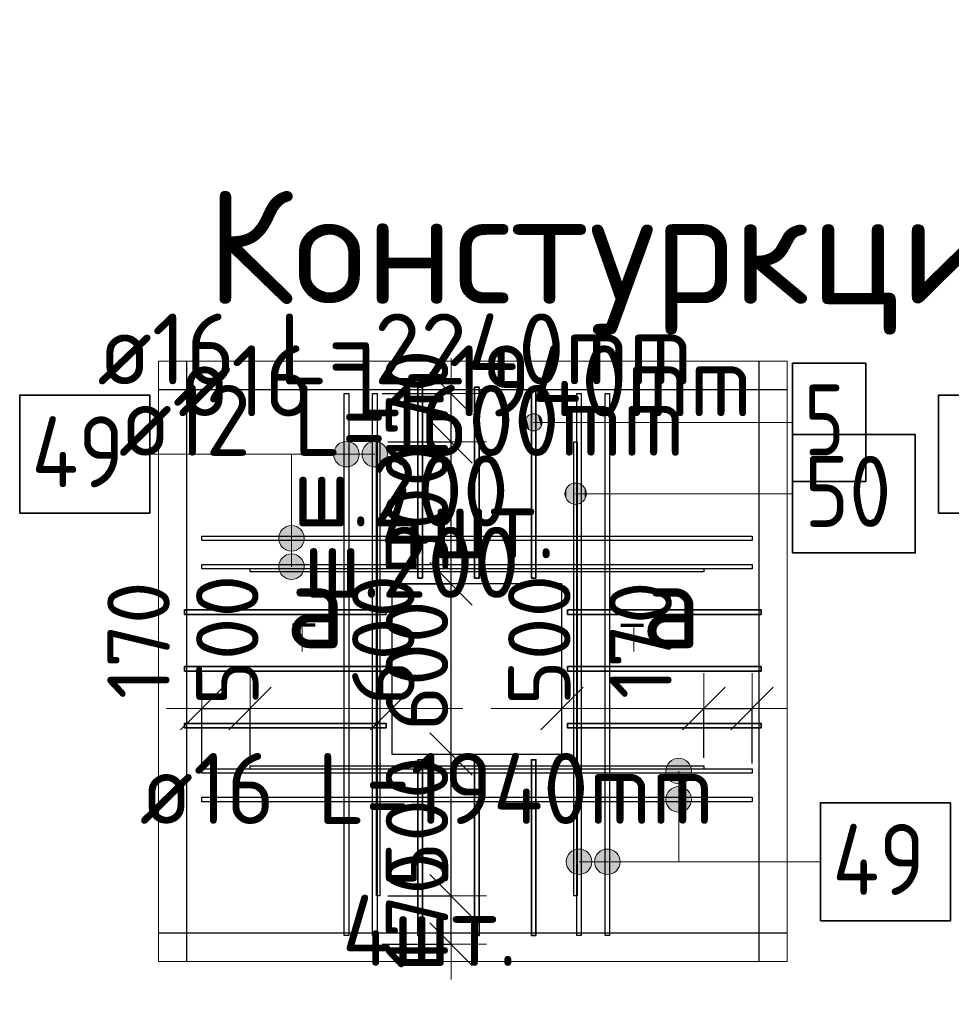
# Model space of a CAD drawing. Header units: millimetres. Extents: x 13527 to 139154, y -122592 to 61893.
# Tile 78 of 129: x 126940 to 130224, y 9208 to 12678. Entities that reach past the tile are written whole.
import ezdxf

# ---------------------------------------------------------------- set-up
doc = ezdxf.new("R2010")
doc.units = ezdxf.units.MM
doc.header["$PDMODE"] = 65
for name, color, linetype, lineweight in [('Standard', 7, 'Continuous', 25), ('Арм.стержн. Арматура края', 96, 'Continuous', 35), ('Арматурный каркас 03', 220, 'Continuous', 35), ('Размерная линия_ общее', 7, 'Continuous', 13), ('Фундамент_ общее', 7, 'Continuous', 35)]:
    doc.layers.add(name, color=color, linetype=linetype, lineweight=lineweight)
doc.styles.add('ISOCPEUR', font='ISOCPEUR')
doc.dimstyles.new('DIMSTYLE_22', dxfattribs={"dimtxt": 220, "dimasz": 250, "dimexe": 0, "dimexo": 0, "dimgap": 110, "dimtad": 2, "dimdec": 0, "dimrnd": 5, "dimzin": 12, "dimdsep": 46, "dimtxsty": 'ISOCPEUR', "dimblk1": 'ALL_ML_STRICH', "dimblk2": 'ALL_ML_STRICH', "dimsah": 1, "dimcen": 0, "dimsd1": 1, "dimsd2": 1, "dimclrd": 7, "dimclre": 256, "dimclrt": 7, "dimadec": 0, "dimazin": 0, "dimtfac": 1, "dimtdec": 0, "dimtix": 1, "dimtmove": 2, "dimatfit": 3, "dimfxl": 0, "dimtvp": 1.2, "dimtzin": 0, "dimlwd": 0, "dimlwe": -3, "dimarcsym": 0})
doc.dimstyles.new('DIMSTYLE_23', dxfattribs={"dimtxt": 220, "dimasz": 250, "dimexe": 0, "dimexo": 0, "dimgap": 110, "dimtad": 2, "dimdec": 0, "dimrnd": 5, "dimzin": 12, "dimdsep": 46, "dimtxsty": 'ISOCPEUR', "dimblk1": 'ALL_ML_STRICH', "dimblk2": 'ALL_ML_STRICH', "dimsah": 1, "dimcen": 0, "dimsd1": 1, "dimsd2": 1, "dimclrd": 7, "dimclre": 256, "dimclrt": 7, "dimadec": 0, "dimazin": 0, "dimtfac": 1, "dimtdec": 0, "dimtix": 1, "dimtmove": 2, "dimatfit": 3, "dimfxl": 0, "dimtvp": 1.2, "dimtzin": 0, "dimlwd": 0, "dimlwe": -3, "dimarcsym": 0})
doc.dimstyles.new('DIMSTYLE_3', dxfattribs={"dimtxt": 220, "dimasz": 250, "dimexe": 0, "dimexo": 0, "dimgap": 110, "dimtad": 2, "dimdec": 0, "dimrnd": 5, "dimzin": 12, "dimdsep": 46, "dimtxsty": 'ISOCPEUR', "dimblk1": 'ALL_ML_STRICH', "dimblk2": 'ALL_ML_STRICH', "dimsah": 1, "dimcen": 0, "dimclrd": 7, "dimclre": 256, "dimclrt": 7, "dimadec": 0, "dimazin": 0, "dimtfac": 1, "dimtdec": 0, "dimtix": 1, "dimtmove": 2, "dimatfit": 3, "dimfxl": 0, "dimtvp": 1.2, "dimtzin": 0, "dimlwd": 0, "dimlwe": -3, "dimarcsym": 0})

# ---------------------------------------------------------------- blocks, each defined once
blk = doc.blocks.new('ALL_ML_STRICH')
at = {"color": 0, "linetype": 'ByBlock', "lineweight": -2}
for p, q in [((0, -0.5), (0, 0.5)), ((-0.3, -0.3), (0.3, 0.3)), ((-1, 0), (0.5, 0))]:
    blk.add_line(p, q, dxfattribs=at)
blk = doc.blocks.new('*D679')
at = {"layer": 'DEFPOINTS', "color": 7, "linetype": 'Continuous', "lineweight": 13, "transparency": 33554687}
for p in [(128217.4, 9589.9), (128197.4, 9419.9), (128460.5, 9419.9)]:
    blk.add_point(p, dxfattribs=at)
at = {"layer": 'Размерная линия_ общее', "color": 253, "linetype": 'Continuous', "lineweight": -2, "true_color": 0xa0a0a0, "transparency": 33554687}
for p, q in [((128237.4, 9589.9), (128460.5, 9589.9)), ((128217.4, 9419.9), (128460.5, 9419.9))]:
    blk.add_line(p, q, dxfattribs=at)
at = {"layer": 'Размерная линия_ общее', "color": 7, "linetype": 'Continuous', "lineweight": -2, "transparency": 33554687}
blk.add_line((128460.5, 9419.9), (128460.5, 9589.9), dxfattribs=at)
at = {"layer": 'Размерная линия_ общее', "color": 7, "linetype": 'Continuous', "lineweight": 13, "transparency": 33554687, "xscale": 250, "yscale": 250, "zscale": 250}
for p, rotation in [((128460.5, 9589.9), 90), ((128460.5, 9419.9), 270)]:
    blk.add_blockref('ALL_ML_STRICH', p, dxfattribs=dict(at, rotation=rotation))
at = {"layer": 'Размерная линия_ общее', "color": 7, "linetype": 'Continuous', "lineweight": 13, "transparency": 33554687, "insert": (128340.5, 9537.9), "char_height": 220, "width": 660, "attachment_point": 5, "rotation": 90, "style": 'ISOCPEUR'}
blk.add_mtext('\\A1;{170}', dxfattribs=at)
blk = doc.blocks.new('*D680')
at = {"layer": 'DEFPOINTS', "color": 7, "linetype": 'Continuous', "lineweight": 13, "transparency": 33554687}
for p in [(128374.2, 10089.9), (128217.4, 9589.9), (128460.5, 9589.9)]:
    blk.add_point(p, dxfattribs=at)
at = {"layer": 'Размерная линия_ общее', "color": 253, "linetype": 'Continuous', "lineweight": -2, "true_color": 0xa0a0a0, "transparency": 33554687}
for p, q in [((128394.2, 10089.9), (128460.5, 10089.9)), ((128237.4, 9589.9), (128460.5, 9589.9))]:
    blk.add_line(p, q, dxfattribs=at)
at = {"layer": 'Размерная линия_ общее', "color": 7, "linetype": 'Continuous', "lineweight": -2, "transparency": 33554687}
blk.add_line((128460.5, 9589.9), (128460.5, 10089.9), dxfattribs=at)
at = {"layer": 'Размерная линия_ общее', "color": 7, "linetype": 'Continuous', "lineweight": 13, "transparency": 33554687, "xscale": 250, "yscale": 250, "zscale": 250}
for p, rotation in [((128460.5, 10089.9), 90), ((128460.5, 9589.9), 270)]:
    blk.add_blockref('ALL_ML_STRICH', p, dxfattribs=dict(at, rotation=rotation))
at = {"layer": 'Размерная линия_ общее', "color": 7, "linetype": 'Continuous', "lineweight": 13, "transparency": 33554687, "insert": (128340.5, 9850.9), "char_height": 220, "width": 660, "attachment_point": 5, "rotation": 90, "style": 'ISOCPEUR'}
blk.add_mtext('\\A1;{500}', dxfattribs=at)
blk = doc.blocks.new('*D681')
at = {"layer": 'DEFPOINTS', "color": 7, "linetype": 'Continuous', "lineweight": 13, "transparency": 33554687}
for p in [(128259.4, 10689.9), (128374.2, 10089.9), (128460.5, 10089.9)]:
    blk.add_point(p, dxfattribs=at)
at = {"layer": 'Размерная линия_ общее', "color": 253, "linetype": 'Continuous', "lineweight": -2, "true_color": 0xa0a0a0, "transparency": 33554687}
for p, q in [((128279.4, 10689.9), (128460.5, 10689.9)), ((128394.2, 10089.9), (128460.5, 10089.9))]:
    blk.add_line(p, q, dxfattribs=at)
at = {"layer": 'Размерная линия_ общее', "color": 7, "linetype": 'Continuous', "lineweight": -2, "transparency": 33554687}
blk.add_line((128460.5, 10089.9), (128460.5, 10689.9), dxfattribs=at)
at = {"layer": 'Размерная линия_ общее', "color": 7, "linetype": 'Continuous', "lineweight": 13, "transparency": 33554687, "xscale": 250, "yscale": 250, "zscale": 250}
for p, rotation in [((128460.5, 10689.9), 90), ((128460.5, 10089.9), 270)]:
    blk.add_blockref('ALL_ML_STRICH', p, dxfattribs=dict(at, rotation=rotation))
at = {"layer": 'Размерная линия_ общее', "color": 7, "linetype": 'Continuous', "lineweight": 13, "transparency": 33554687, "insert": (128340.5, 10400.9), "char_height": 220, "width": 660, "attachment_point": 5, "rotation": 90, "style": 'ISOCPEUR'}
blk.add_mtext('\\A1;{600}', dxfattribs=at)
blk = doc.blocks.new('*D682')
at = {"layer": 'DEFPOINTS', "color": 7, "linetype": 'Continuous', "lineweight": 13, "transparency": 33554687}
for p in [(128217.4, 11189.9), (128259.4, 10689.9), (128460.5, 10689.9)]:
    blk.add_point(p, dxfattribs=at)
at = {"layer": 'Размерная линия_ общее', "color": 253, "linetype": 'Continuous', "lineweight": -2, "true_color": 0xa0a0a0, "transparency": 33554687}
for p, q in [((128237.4, 11189.9), (128460.5, 11189.9)), ((128279.4, 10689.9), (128460.5, 10689.9))]:
    blk.add_line(p, q, dxfattribs=at)
at = {"layer": 'Размерная линия_ общее', "color": 7, "linetype": 'Continuous', "lineweight": -2, "transparency": 33554687}
blk.add_line((128460.5, 10689.9), (128460.5, 11189.9), dxfattribs=at)
at = {"layer": 'Размерная линия_ общее', "color": 7, "linetype": 'Continuous', "lineweight": 13, "transparency": 33554687, "xscale": 250, "yscale": 250, "zscale": 250}
for p, rotation in [((128460.5, 11189.9), 90), ((128460.5, 10689.9), 270)]:
    blk.add_blockref('ALL_ML_STRICH', p, dxfattribs=dict(at, rotation=rotation))
at = {"layer": 'Размерная линия_ общее', "color": 7, "linetype": 'Continuous', "lineweight": 13, "transparency": 33554687, "insert": (128340.5, 10950.9), "char_height": 220, "width": 660, "attachment_point": 5, "rotation": 90, "style": 'ISOCPEUR'}
blk.add_mtext('\\A1;{500}', dxfattribs=at)
blk = doc.blocks.new('*D683')
at = {"layer": 'DEFPOINTS', "color": 7, "linetype": 'Continuous', "lineweight": 13, "transparency": 33554687}
for p in [(128197.4, 11359.9), (128217.4, 11189.9), (128460.5, 11189.9)]:
    blk.add_point(p, dxfattribs=at)
at = {"layer": 'Размерная линия_ общее', "color": 253, "linetype": 'Continuous', "lineweight": -2, "true_color": 0xa0a0a0, "transparency": 33554687}
for p, q in [((128217.4, 11359.9), (128460.5, 11359.9)), ((128237.4, 11189.9), (128460.5, 11189.9))]:
    blk.add_line(p, q, dxfattribs=at)
at = {"layer": 'Размерная линия_ общее', "color": 7, "linetype": 'Continuous', "lineweight": -2, "transparency": 33554687}
blk.add_line((128460.5, 11189.9), (128460.5, 11359.9), dxfattribs=at)
at = {"layer": 'Размерная линия_ общее', "color": 7, "linetype": 'Continuous', "lineweight": 13, "transparency": 33554687, "xscale": 250, "yscale": 250, "zscale": 250}
for p, rotation in [((128460.5, 11359.9), 90), ((128460.5, 11189.9), 270)]:
    blk.add_blockref('ALL_ML_STRICH', p, dxfattribs=dict(at, rotation=rotation))
at = {"layer": 'Размерная линия_ общее', "color": 7, "linetype": 'Continuous', "lineweight": 13, "transparency": 33554687, "insert": (128340.5, 11307.9), "char_height": 220, "width": 660, "attachment_point": 5, "rotation": 90, "style": 'ISOCPEUR'}
blk.add_mtext('\\A1;{170}', dxfattribs=at)
blk = doc.blocks.new('*D684')
at = {"layer": 'DEFPOINTS', "color": 7, "linetype": 'Continuous', "lineweight": 13, "transparency": 33554687}
for p in [(127581.8, 10249.9), (127581.8, 10036.8), (127751.8, 10056.8)]:
    blk.add_point(p, dxfattribs=at)
at = {"layer": 'Размерная линия_ общее', "color": 253, "linetype": 'Continuous', "lineweight": -2, "true_color": 0xa0a0a0, "transparency": 33554687}
for p, q in [((127581.8, 10056.8), (127581.8, 10249.9)), ((127751.8, 10076.8), (127751.8, 10249.9))]:
    blk.add_line(p, q, dxfattribs=at)
at = {"layer": 'Размерная линия_ общее', "color": 7, "linetype": 'Continuous', "lineweight": -2, "transparency": 33554687}
blk.add_line((127581.8, 10249.9), (127751.8, 10249.9), dxfattribs=at)
at = {"layer": 'Размерная линия_ общее', "color": 7, "linetype": 'Continuous', "lineweight": 13, "transparency": 33554687, "xscale": 250, "yscale": 250, "zscale": 250, "rotation": 180}
blk.add_blockref('ALL_ML_STRICH', (127581.8, 10249.9), dxfattribs=at)
at = {"layer": 'Размерная линия_ общее', "color": 7, "linetype": 'Continuous', "lineweight": 13, "transparency": 33554687, "xscale": 250, "yscale": 250, "zscale": 250}
blk.add_blockref('ALL_ML_STRICH', (127751.8, 10249.9), dxfattribs=at)
at = {"layer": 'Размерная линия_ общее', "color": 7, "linetype": 'Continuous', "lineweight": 13, "transparency": 33554687, "insert": (127358.8, 10490.9), "char_height": 220, "width": 660, "attachment_point": 5, "rotation": 90, "style": 'ISOCPEUR'}
blk.add_mtext('\\A1;{170}', dxfattribs=at)
blk = doc.blocks.new('*D685')
at = {"layer": 'DEFPOINTS', "color": 7, "linetype": 'Continuous', "lineweight": 13, "transparency": 33554687}
for p in [(127751.8, 10249.9), (128251.8, 10213.5), (127751.8, 10056.8)]:
    blk.add_point(p, dxfattribs=at)
at = {"layer": 'Размерная линия_ общее', "color": 253, "linetype": 'Continuous', "lineweight": -2, "true_color": 0xa0a0a0, "transparency": 33554687}
for p, q in [((127751.8, 10076.8), (127751.8, 10249.9)), ((128251.8, 10233.5), (128251.8, 10249.9))]:
    blk.add_line(p, q, dxfattribs=at)
at = {"layer": 'Размерная линия_ общее', "color": 7, "linetype": 'Continuous', "lineweight": -2, "transparency": 33554687}
for p, q in [((127751.8, 10249.9), (127751.8, 10249.9)), ((128251.8, 10249.9), (128251.8, 10249.9))]:
    blk.add_line(p, q, dxfattribs=at)
at = {"layer": 'Размерная линия_ общее', "color": 7, "linetype": 'Continuous', "lineweight": 13, "transparency": 33554687, "xscale": 250, "yscale": 250, "zscale": 250, "rotation": 180}
blk.add_blockref('ALL_ML_STRICH', (127751.8, 10249.9), dxfattribs=at)
at = {"layer": 'Размерная линия_ общее', "color": 7, "linetype": 'Continuous', "lineweight": 13, "transparency": 33554687, "xscale": 250, "yscale": 250, "zscale": 250}
blk.add_blockref('ALL_ML_STRICH', (128251.8, 10249.9), dxfattribs=at)
at = {"layer": 'Размерная линия_ общее', "color": 7, "linetype": 'Continuous', "lineweight": 13, "transparency": 33554687, "insert": (127671.8, 10490.9), "char_height": 220, "width": 660, "attachment_point": 5, "rotation": 90, "style": 'ISOCPEUR'}
blk.add_mtext('\\A1;{500}', dxfattribs=at)
blk = doc.blocks.new('*D686')
at = {"layer": 'DEFPOINTS', "color": 7, "linetype": 'Continuous', "lineweight": 13, "transparency": 33554687}
for p in [(128251.8, 10249.9), (128251.8, 10213.5), (128851.8, 10098.8)]:
    blk.add_point(p, dxfattribs=at)
at = {"layer": 'Размерная линия_ общее', "color": 253, "linetype": 'Continuous', "lineweight": -2, "true_color": 0xa0a0a0, "transparency": 33554687}
for p, q in [((128251.8, 10233.5), (128251.8, 10249.9)), ((128851.8, 10118.8), (128851.8, 10249.9))]:
    blk.add_line(p, q, dxfattribs=at)
at = {"layer": 'Размерная линия_ общее', "color": 7, "linetype": 'Continuous', "lineweight": -2, "transparency": 33554687}
for p, q in [((128251.8, 10249.9), (128251.8, 10249.9)), ((128851.8, 10249.9), (128851.8, 10249.9))]:
    blk.add_line(p, q, dxfattribs=at)
at = {"layer": 'Размерная линия_ общее', "color": 7, "linetype": 'Continuous', "lineweight": 13, "transparency": 33554687, "xscale": 250, "yscale": 250, "zscale": 250, "rotation": 180}
blk.add_blockref('ALL_ML_STRICH', (128251.8, 10249.9), dxfattribs=at)
at = {"layer": 'Размерная линия_ общее', "color": 7, "linetype": 'Continuous', "lineweight": 13, "transparency": 33554687, "xscale": 250, "yscale": 250, "zscale": 250}
blk.add_blockref('ALL_ML_STRICH', (128851.8, 10249.9), dxfattribs=at)
at = {"layer": 'Размерная линия_ общее', "color": 7, "linetype": 'Continuous', "lineweight": 13, "transparency": 33554687, "insert": (128221.8, 10490.9), "char_height": 220, "width": 660, "attachment_point": 5, "rotation": 90, "style": 'ISOCPEUR'}
blk.add_mtext('\\A1;{600}', dxfattribs=at)
blk = doc.blocks.new('*D687')
at = {"layer": 'DEFPOINTS', "color": 7, "linetype": 'Continuous', "lineweight": 13, "transparency": 33554687}
for p in [(128851.8, 10249.9), (128851.8, 10098.8), (129351.8, 10056.8)]:
    blk.add_point(p, dxfattribs=at)
at = {"layer": 'Размерная линия_ общее', "color": 253, "linetype": 'Continuous', "lineweight": -2, "true_color": 0xa0a0a0, "transparency": 33554687}
for p, q in [((128851.8, 10118.8), (128851.8, 10249.9)), ((129351.8, 10076.8), (129351.8, 10249.9))]:
    blk.add_line(p, q, dxfattribs=at)
at = {"layer": 'Размерная линия_ общее', "color": 7, "linetype": 'Continuous', "lineweight": -2, "transparency": 33554687}
for p, q in [((128851.8, 10249.9), (128851.8, 10249.9)), ((129351.8, 10249.9), (129351.8, 10249.9))]:
    blk.add_line(p, q, dxfattribs=at)
at = {"layer": 'Размерная линия_ общее', "color": 7, "linetype": 'Continuous', "lineweight": 13, "transparency": 33554687, "xscale": 250, "yscale": 250, "zscale": 250, "rotation": 180}
blk.add_blockref('ALL_ML_STRICH', (128851.8, 10249.9), dxfattribs=at)
at = {"layer": 'Размерная линия_ общее', "color": 7, "linetype": 'Continuous', "lineweight": 13, "transparency": 33554687, "xscale": 250, "yscale": 250, "zscale": 250}
blk.add_blockref('ALL_ML_STRICH', (129351.8, 10249.9), dxfattribs=at)
at = {"layer": 'Размерная линия_ общее', "color": 7, "linetype": 'Continuous', "lineweight": 13, "transparency": 33554687, "insert": (128771.8, 10490.9), "char_height": 220, "width": 660, "attachment_point": 5, "rotation": 90, "style": 'ISOCPEUR'}
blk.add_mtext('\\A1;{500}', dxfattribs=at)
blk = doc.blocks.new('*D688')
at = {"layer": 'DEFPOINTS', "color": 7, "linetype": 'Continuous', "lineweight": 13, "transparency": 33554687}
for p in [(129351.8, 10249.9), (129351.8, 10056.8), (129521.8, 10036.8)]:
    blk.add_point(p, dxfattribs=at)
at = {"layer": 'Размерная линия_ общее', "color": 253, "linetype": 'Continuous', "lineweight": -2, "true_color": 0xa0a0a0, "transparency": 33554687}
for p, q in [((129351.8, 10076.8), (129351.8, 10249.9)), ((129521.8, 10056.8), (129521.8, 10249.9))]:
    blk.add_line(p, q, dxfattribs=at)
at = {"layer": 'Размерная линия_ общее', "color": 7, "linetype": 'Continuous', "lineweight": -2, "transparency": 33554687}
blk.add_line((129351.8, 10249.9), (129521.8, 10249.9), dxfattribs=at)
at = {"layer": 'Размерная линия_ общее', "color": 7, "linetype": 'Continuous', "lineweight": 13, "transparency": 33554687, "xscale": 250, "yscale": 250, "zscale": 250, "rotation": 180}
blk.add_blockref('ALL_ML_STRICH', (129351.8, 10249.9), dxfattribs=at)
at = {"layer": 'Размерная линия_ общее', "color": 7, "linetype": 'Continuous', "lineweight": 13, "transparency": 33554687, "xscale": 250, "yscale": 250, "zscale": 250}
blk.add_blockref('ALL_ML_STRICH', (129521.8, 10249.9), dxfattribs=at)
at = {"layer": 'Размерная линия_ общее', "color": 7, "linetype": 'Continuous', "lineweight": 13, "transparency": 33554687, "insert": (129128.8, 10490.9), "char_height": 220, "width": 660, "attachment_point": 5, "rotation": 90, "style": 'ISOCPEUR'}
blk.add_mtext('\\A1;{170}', dxfattribs=at)

msp = doc.modelspace()

# ---------------------------------------------------------------- hatches: boundary and pattern name
at = {"layer": 'Арм.стержн. Арматура края', "linetype": 'Continuous', "lineweight": 13, "transparency": 33554687}
for points in [[(128736.8, 11232.9), (128736.8, 11284.5), (128726, 11273.7)], [(128751.8, 11228.7), (128751.8, 11288.7), (128736.8, 11284.5)], [(128751.8, 11228.7), (128736.8, 11284.5), (128736.8, 11232.9)], [(128766.8, 11232.9), (128766.8, 11284.5), (128751.8, 11288.7)], [(128766.8, 11232.9), (128751.8, 11288.7), (128751.8, 11228.7)], [(128777.6, 11243.7), (128777.6, 11273.7), (128766.8, 11284.5)], [(128777.6, 11243.7), (128766.8, 11284.5), (128766.8, 11232.9)], [(128726, 11243.7), (128726, 11273.7), (128721.8, 11258.7)], [(128736.8, 11232.9), (128726, 11273.7), (128726, 11243.7)], [(128777.6, 11273.7), (128777.6, 11243.7), (128781.8, 11258.7)]]:
    msp.add_hatch(color=7, dxfattribs=at).paths.add_polyline_path(points)
at = {"layer": 'Арматурный каркас 03', "linetype": 'Continuous', "lineweight": 13, "transparency": 33554687}
for points in [[(128053.1, 11168.9), (128069.3, 11107.7), (128069.3, 11185.1)], [(128069.3, 11185.1), (128091.8, 11101.4), (128091.8, 11191.4)], [(128069.3, 11185.1), (128069.3, 11107.7), (128091.8, 11101.4)], [(128091.8, 11191.4), (128091.8, 11101.4), (128114.3, 11107.7)], [(128091.8, 11191.4), (128114.3, 11107.7), (128114.3, 11185.1)], [(128114.3, 11185.1), (128114.3, 11107.7), (128130.5, 11123.9)], [(128114.3, 11185.1), (128130.5, 11123.9), (128130.5, 11168.9)], [(128153.1, 11168.9), (128169.3, 11107.7), (128169.3, 11185.1)], [(128169.3, 11185.1), (128191.8, 11101.4), (128191.8, 11191.4)], [(128169.3, 11185.1), (128169.3, 11107.7), (128191.8, 11101.4)], [(128191.8, 11191.4), (128191.8, 11101.4), (128214.3, 11107.7)], [(128191.8, 11191.4), (128214.3, 11107.7), (128214.3, 11185.1)], [(128214.3, 11185.1), (128214.3, 11107.7), (128230.5, 11123.9)], [(128214.3, 11185.1), (128230.5, 11123.9), (128230.5, 11168.9)], [(128053.1, 11123.9), (128053.1, 11168.9), (128046.8, 11146.4)], [(128053.1, 11168.9), (128053.1, 11123.9), (128069.3, 11107.7)], [(128130.5, 11168.9), (128130.5, 11123.9), (128136.8, 11146.4)], [(128153.1, 11123.9), (128153.1, 11168.9), (128146.8, 11146.4)], [(128153.1, 11168.9), (128153.1, 11123.9), (128169.3, 11107.7)], [(128230.5, 11168.9), (128230.5, 11123.9), (128236.8, 11146.4)], [(128881, 10974.8), (128881, 11039.3), (128867.5, 11025.8)], [(128899.8, 10969.6), (128899.8, 11044.6), (128881, 11039.3)], [(128899.8, 10969.6), (128881, 11039.3), (128881, 10974.8)], [(128918.5, 10974.8), (128918.5, 11039.3), (128899.8, 11044.6)], [(128918.5, 10974.8), (128899.8, 11044.6), (128899.8, 10969.6)], [(128932, 10988.3), (128932, 11025.8), (128918.5, 11039.3)], [(128932, 10988.3), (128918.5, 11039.3), (128918.5, 10974.8)], [(128867.5, 10988.3), (128867.5, 11025.8), (128862.3, 11007.1)], [(128881, 10974.8), (128867.5, 11025.8), (128867.5, 10988.3)], [(128932, 11025.8), (128932, 10988.3), (128937.3, 11007.1)], [(127936.8, 10872.4), (127859.4, 10872.4), (127853.1, 10849.9)], [(127936.8, 10872.4), (127853.1, 10849.9), (127943.1, 10849.9)], [(127920.6, 10888.6), (127875.6, 10888.6), (127859.4, 10872.4)], [(127920.6, 10888.6), (127859.4, 10872.4), (127936.8, 10872.4)], [(127875.6, 10888.6), (127920.6, 10888.6), (127898.1, 10894.9)], [(127943.1, 10849.9), (127853.1, 10849.9), (127859.4, 10827.4)], [(127943.1, 10849.9), (127859.4, 10827.4), (127936.8, 10827.4)], [(127936.8, 10827.4), (127859.4, 10827.4), (127875.6, 10811.2)], [(127936.8, 10827.4), (127875.6, 10811.2), (127920.6, 10811.2)], [(127920.6, 10811.2), (127875.6, 10811.2), (127898.1, 10804.9)], [(127875.6, 10788.6), (127920.6, 10788.6), (127898.1, 10794.9)], [(127936.8, 10772.4), (127859.4, 10772.4), (127853.1, 10749.9)], [(127936.8, 10772.4), (127853.1, 10749.9), (127943.1, 10749.9)], [(127920.6, 10788.6), (127875.6, 10788.6), (127859.4, 10772.4)], [(127920.6, 10788.6), (127859.4, 10772.4), (127936.8, 10772.4)], [(127943.1, 10749.9), (127853.1, 10749.9), (127859.4, 10727.4)], [(127943.1, 10749.9), (127859.4, 10727.4), (127936.8, 10727.4)], [(127936.8, 10727.4), (127859.4, 10727.4), (127875.6, 10711.2)], [(127936.8, 10727.4), (127875.6, 10711.2), (127920.6, 10711.2)], [(127920.6, 10711.2), (127875.6, 10711.2), (127898.1, 10704.9)], [(129224.5, 10052.4), (129301.9, 10052.4), (129285.7, 10068.6)], [(129224.5, 10052.4), (129285.7, 10068.6), (129240.7, 10068.6)], [(129240.7, 10068.6), (129285.7, 10068.6), (129263.2, 10074.9)], [(129218.2, 10029.9), (129308.2, 10029.9), (129301.9, 10052.4)], [(129218.2, 10029.9), (129301.9, 10052.4), (129224.5, 10052.4)], [(129224.5, 10007.4), (129308.2, 10029.9), (129218.2, 10029.9)], [(129224.5, 10007.4), (129301.9, 10007.4), (129308.2, 10029.9)], [(129240.7, 9991.2), (129301.9, 10007.4), (129224.5, 10007.4)], [(129240.7, 9991.2), (129285.7, 9991.2), (129301.9, 10007.4)], [(129224.5, 9952.4), (129301.9, 9952.4), (129285.7, 9968.6)], [(129224.5, 9952.4), (129285.7, 9968.6), (129240.7, 9968.6)], [(129285.7, 9991.2), (129240.7, 9991.2), (129263.2, 9984.9)], [(129240.7, 9968.6), (129285.7, 9968.6), (129263.2, 9974.9)], [(129218.2, 9929.9), (129308.2, 9929.9), (129301.9, 9952.4)], [(129218.2, 9929.9), (129301.9, 9952.4), (129224.5, 9952.4)], [(129224.5, 9907.4), (129308.2, 9929.9), (129218.2, 9929.9)], [(129224.5, 9907.4), (129301.9, 9907.4), (129308.2, 9929.9)], [(129240.7, 9891.2), (129301.9, 9907.4), (129224.5, 9907.4)], [(129240.7, 9891.2), (129285.7, 9891.2), (129301.9, 9907.4)], [(129285.7, 9891.2), (129240.7, 9891.2), (129263.2, 9884.9)], [(128911.8, 9665.1), (128911.8, 9755.1), (128889.3, 9748.8)], [(128934.3, 9671.4), (128934.3, 9748.8), (128911.8, 9755.1)], [(128934.3, 9671.4), (128911.8, 9755.1), (128911.8, 9665.1)], [(129011.8, 9665.1), (129011.8, 9755.1), (128989.3, 9748.8)], [(129034.3, 9671.4), (129034.3, 9748.8), (129011.8, 9755.1)], [(129034.3, 9671.4), (129011.8, 9755.1), (129011.8, 9665.1)], [(128873.1, 9687.6), (128873.1, 9732.6), (128866.8, 9710.1)], [(128889.3, 9671.4), (128889.3, 9748.8), (128873.1, 9732.6)], [(128889.3, 9671.4), (128873.1, 9732.6), (128873.1, 9687.6)], [(128911.8, 9665.1), (128889.3, 9748.8), (128889.3, 9671.4)], [(128950.5, 9687.6), (128950.5, 9732.6), (128934.3, 9748.8)], [(128950.5, 9687.6), (128934.3, 9748.8), (128934.3, 9671.4)], [(128950.5, 9732.6), (128950.5, 9687.6), (128956.8, 9710.1)], [(128973.1, 9687.6), (128973.1, 9732.6), (128966.8, 9710.1)], [(128989.3, 9671.4), (128989.3, 9748.8), (128973.1, 9732.6)], [(128989.3, 9671.4), (128973.1, 9732.6), (128973.1, 9687.6)], [(129011.8, 9665.1), (128989.3, 9748.8), (128989.3, 9671.4)], [(129050.5, 9687.6), (129050.5, 9732.6), (129034.3, 9748.8)], [(129050.5, 9687.6), (129034.3, 9748.8), (129034.3, 9671.4)], [(129050.5, 9732.6), (129050.5, 9687.6), (129056.8, 9710.1)]]:
    msp.add_hatch(color=7, dxfattribs=at).paths.add_polyline_path(points)

# ---------------------------------------------------------------- linework, layer by layer
at = {"layer": 'Standard', "color": 7, "linetype": 'Continuous', "lineweight": 25, "transparency": 33554687}
for p, q in [((127528.9, 9358.6), (127528.9, 11474.2)), ((127528.9, 9358.6), (127528.9, 11474.2)), ((129545.5, 11474.2), (129545.5, 9358.6)), ((129545.5, 11474.2), (129545.5, 9358.6)), ((127428.9, 11374.2), (129645.5, 11374.2)), ((127428.9, 11374.2), (129645.5, 11374.2)), ((129645.5, 9458.6), (127428.9, 9458.6)), ((129645.5, 9458.6), (127428.9, 9458.6))]:
    msp.add_line(p, q, dxfattribs=at)
at = {"layer": 'Standard', "color": 52, "linetype": 'Continuous', "lineweight": 13, "transparency": 33554687}
for p, q in [((127528.9, 11374.2), (127528.9, 9458.6)), ((129545.5, 11374.2), (127528.9, 11374.2)), ((127528.9, 11374.2), (127528.9, 9458.6)), ((129545.5, 11374.2), (127528.9, 11374.2)), ((127528.9, 11374.2), (127528.9, 9458.6)), ((129545.5, 11374.2), (127528.9, 11374.2)), ((127528.9, 11374.2), (127528.9, 9458.6)), ((129545.5, 11374.2), (127528.9, 11374.2)), ((129545.5, 9458.6), (129545.5, 11374.2)), ((129545.5, 9458.6), (129545.5, 11374.2)), ((129545.5, 9458.6), (129545.5, 11374.2)), ((129545.5, 9458.6), (129545.5, 11374.2)), ((127528.9, 9458.6), (129545.5, 9458.6)), ((127528.9, 9458.6), (129545.5, 9458.6)), ((127528.9, 9458.6), (129545.5, 9458.6)), ((127528.9, 9458.6), (129545.5, 9458.6))]:
    msp.add_line(p, q, dxfattribs=at)
at = {"layer": 'Standard', "color": 7, "linetype": 'Continuous', "lineweight": 70, "transparency": 33554687}
for p, q in [((127981.5, 10543.7), (127901.1, 10543.7)), ((129058.8, 10543.7), (129139.2, 10543.7))]:
    msp.add_line(p, q, dxfattribs=at)
at = {"layer": 'Standard', "color": 7, "linetype": 'Continuous', "lineweight": 13, "transparency": 33554687}
for p, q in [((127935.3, 10535.7), (127935.3, 10450.9)), ((129104.9, 10535.7), (129104.9, 10450.9))]:
    msp.add_line(p, q, dxfattribs=at)
msp.add_lwpolyline([(127428.9, 9358.6), (129645.5, 9358.6), (129645.5, 11474.2), (127428.9, 11474.2), (127428.9, 9358.6)], dxfattribs=at)
at = {"layer": 'Арм.стержн. Арматура края', "color": 7, "linetype": 'Continuous', "lineweight": 13, "transparency": 33554687}
for p, q in [((128751.8, 11288.7), (128751.8, 11288.7)), ((128721.8, 11258.7), (128721.8, 11258.7)), ((129154.1, 11258.7), (128751.8, 11258.7)), ((128781.8, 11258.7), (128781.8, 11258.7)), ((129154.1, 11258.7), (129664.1, 11258.7)), ((128751.8, 11228.7), (128751.8, 11228.7))]:
    msp.add_line(p, q, dxfattribs=at)
at = {"layer": 'Арм.стержн. Арматура края', "color": 7, "linetype": 'Continuous', "lineweight": 35, "transparency": 33554687}
msp.add_lwpolyline([(129664.1, 11050.4), (129922.5, 11050.4), (129922.5, 11467.1), (129664.1, 11467.1), (129664.1, 11050.4)], dxfattribs=at)
at = {"layer": 'Арм.стержн. Арматура края', "color": 41, "linetype": 'Continuous', "lineweight": 35, "transparency": 33554687}
for points in [[(128343.8, 10709.9), (128343.8, 11382.2), (128359.8, 11382.2), (128359.8, 10709.9), (128343.8, 10709.9)], [(128359.8, 11382.2), (128359.8, 10709.9), (128343.8, 10709.9), (128343.8, 11382.2), (128359.8, 11382.2)], [(128543.8, 10709.9), (128543.8, 11382.2), (128559.8, 11382.2), (128559.8, 10709.9), (128543.8, 10709.9)], [(128559.8, 11382.2), (128559.8, 10709.9), (128543.8, 10709.9), (128543.8, 11382.2), (128559.8, 11382.2)], [(128743.8, 10709.9), (128743.8, 11382.2), (128759.8, 11382.2), (128759.8, 10709.9), (128743.8, 10709.9)], [(128759.8, 11382.2), (128759.8, 10709.9), (128743.8, 10709.9), (128743.8, 11382.2), (128759.8, 11382.2)], [(128231.8, 10581.9), (127520.9, 10581.9), (127520.9, 10597.9), (128231.8, 10597.9), (128231.8, 10581.9)], [(127520.9, 10597.9), (128231.8, 10597.9), (128231.8, 10581.9), (127520.9, 10581.9), (127520.9, 10597.9)], [(128871.8, 10597.9), (129553.5, 10597.9), (129553.5, 10581.9), (128871.8, 10581.9), (128871.8, 10597.9)], [(129553.5, 10581.9), (128871.8, 10581.9), (128871.8, 10597.9), (129553.5, 10597.9), (129553.5, 10581.9)], [(128231.8, 10381.9), (127520.9, 10381.9), (127520.9, 10397.9), (128231.8, 10397.9), (128231.8, 10381.9)], [(127520.9, 10397.9), (128231.8, 10397.9), (128231.8, 10381.9), (127520.9, 10381.9), (127520.9, 10397.9)], [(128871.8, 10397.9), (129553.5, 10397.9), (129553.5, 10381.9), (128871.8, 10381.9), (128871.8, 10397.9)], [(129553.5, 10381.9), (128871.8, 10381.9), (128871.8, 10397.9), (129553.5, 10397.9), (129553.5, 10381.9)], [(128231.8, 10181.9), (127520.9, 10181.9), (127520.9, 10197.9), (128231.8, 10197.9), (128231.8, 10181.9)], [(127520.9, 10197.9), (128231.8, 10197.9), (128231.8, 10181.9), (127520.9, 10181.9), (127520.9, 10197.9)], [(128871.8, 10197.9), (129553.5, 10197.9), (129553.5, 10181.9), (128871.8, 10181.9), (128871.8, 10197.9)], [(129553.5, 10181.9), (128871.8, 10181.9), (128871.8, 10197.9), (129553.5, 10197.9), (129553.5, 10181.9)], [(128359.8, 10069.9), (128359.8, 9450.6), (128343.8, 9450.6), (128343.8, 10069.9), (128359.8, 10069.9)], [(128343.8, 9450.6), (128343.8, 10069.9), (128359.8, 10069.9), (128359.8, 9450.6), (128343.8, 9450.6)], [(128559.8, 10069.9), (128559.8, 9450.6), (128543.8, 9450.6), (128543.8, 10069.9), (128559.8, 10069.9)], [(128543.8, 9450.6), (128543.8, 10069.9), (128559.8, 10069.9), (128559.8, 9450.6), (128543.8, 9450.6)], [(128759.8, 10069.9), (128759.8, 9450.6), (128743.8, 9450.6), (128743.8, 10069.9), (128759.8, 10069.9)], [(128743.8, 9450.6), (128743.8, 10069.9), (128759.8, 10069.9), (128759.8, 9450.6), (128743.8, 9450.6)]]:
    msp.add_lwpolyline(points, dxfattribs=at)
at = {"layer": 'Арм.стержн. Арматура края', "color": 7, "linetype": 'Continuous', "lineweight": 13, "transparency": 33554687}
msp.add_circle((128751.8, 11258.7), 30, dxfattribs=at)
at = {"layer": 'Арматурный каркас 03', "color": 7, "linetype": 'Continuous', "lineweight": 13, "transparency": 33554687}
for p, q in [((128091.8, 11191.4), (128091.8, 11191.4)), ((128191.8, 11191.4), (128191.8, 11191.4)), ((127398.1, 11146.4), (127898.1, 11146.4)), ((127898.1, 11146.4), (127898.1, 10749.9)), ((127898.1, 11146.4), (128091.8, 11146.4)), ((127898.1, 11146.4), (127898.1, 10849.9)), ((127898.1, 11146.4), (128191.8, 11146.4)), ((128046.8, 11146.4), (128046.8, 11146.4)), ((128136.8, 11146.4), (128136.8, 11146.4)), ((128146.8, 11146.4), (128146.8, 11146.4)), ((128236.8, 11146.4), (128236.8, 11146.4)), ((128091.8, 11101.4), (128091.8, 11101.4)), ((128191.8, 11101.4), (128191.8, 11101.4)), ((128899.8, 11044.6), (128899.8, 11044.6)), ((128862.3, 11007.1), (128862.3, 11007.1)), ((129169.1, 11007.1), (128899.8, 11007.1)), ((128937.3, 11007.1), (128937.3, 11007.1)), ((129169.1, 11007.1), (129664.1, 11007.1)), ((128899.8, 10969.6), (128899.8, 10969.6)), ((127898.1, 10894.9), (127898.1, 10894.9)), ((127853.1, 10849.9), (127853.1, 10849.9)), ((127943.1, 10849.9), (127943.1, 10849.9)), ((127898.1, 10804.9), (127898.1, 10804.9)), ((127898.1, 10794.9), (127898.1, 10794.9)), ((127853.1, 10749.9), (127853.1, 10749.9)), ((127943.1, 10749.9), (127943.1, 10749.9)), ((127898.1, 10704.9), (127898.1, 10704.9)), ((129263.2, 10074.9), (129263.2, 10074.9)), ((129218.2, 10029.9), (129218.2, 10029.9)), ((129263.2, 9710.1), (129263.2, 10029.9)), ((129308.2, 10029.9), (129308.2, 10029.9)), ((129263.2, 9984.9), (129263.2, 9984.9)), ((129263.2, 9974.9), (129263.2, 9974.9)), ((129218.2, 9929.9), (129218.2, 9929.9)), ((129263.2, 9710.1), (129263.2, 9929.9)), ((129308.2, 9929.9), (129308.2, 9929.9)), ((129263.2, 9884.9), (129263.2, 9884.9)), ((128911.8, 9755.1), (128911.8, 9755.1)), ((129011.8, 9755.1), (129011.8, 9755.1)), ((128866.8, 9710.1), (128866.8, 9710.1)), ((129263.2, 9710.1), (128911.8, 9710.1)), ((128956.8, 9710.1), (128956.8, 9710.1)), ((128966.8, 9710.1), (128966.8, 9710.1)), ((129263.2, 9710.1), (129011.8, 9710.1)), ((129056.8, 9710.1), (129056.8, 9710.1)), ((129263.2, 9710.1), (129763.2, 9710.1)), ((128911.8, 9665.1), (128911.8, 9665.1)), ((129011.8, 9665.1), (129011.8, 9665.1))]:
    msp.add_line(p, q, dxfattribs=at)
at = {"layer": 'Арматурный каркас 03', "color": 7, "linetype": 'Continuous', "lineweight": 35, "transparency": 33554687}
for points in [[(126939.7, 10938.1), (127398.1, 10938.1), (127398.1, 11354.8), (126939.7, 11354.8), (126939.7, 10938.1)], [(130179.7, 10938.1), (130638.1, 10938.1), (130638.1, 11354.8), (130179.7, 11354.8), (130179.7, 10938.1)], [(129664.1, 10798.7), (130097.5, 10798.7), (130097.5, 11215.4), (129664.1, 11215.4), (129664.1, 10798.7)], [(129763.2, 9501.7), (130221.5, 9501.7), (130221.5, 9918.4), (129763.2, 9918.4), (129763.2, 9501.7)]]:
    msp.add_lwpolyline(points, dxfattribs=at)
at = {"layer": 'Арматурный каркас 03', "color": 41, "linetype": 'Continuous', "lineweight": 25, "transparency": 33554687}
for points in [[(128099.8, 11359.9), (128099.8, 9450.6), (128083.8, 9450.6), (128083.8, 11359.9), (128099.8, 11359.9)], [(128199.8, 11359.9), (128199.8, 9450.6), (128183.8, 9450.6), (128183.8, 11359.9), (128199.8, 11359.9)], [(128919.8, 11359.9), (128919.8, 9450.6), (128903.8, 9450.6), (128903.8, 11359.9), (128919.8, 11359.9)], [(129019.8, 11359.9), (129019.8, 9450.6), (129003.8, 9450.6), (129003.8, 11359.9), (129019.8, 11359.9)], [(127581.8, 10857.9), (129521.8, 10857.9), (129521.8, 10841.9), (127581.8, 10841.9), (127581.8, 10857.9)], [(127581.8, 10757.9), (129521.8, 10757.9), (129521.8, 10741.9), (127581.8, 10741.9), (127581.8, 10757.9)], [(127581.8, 10037.9), (129521.8, 10037.9), (129521.8, 10021.9), (127581.8, 10021.9), (127581.8, 10037.9)], [(127581.8, 9937.9), (129521.8, 9937.9), (129521.8, 9921.9), (127581.8, 9921.9), (127581.8, 9937.9)]]:
    msp.add_lwpolyline(points, dxfattribs=at)
at = {"layer": 'Арматурный каркас 03', "color": 22, "linetype": 'Continuous', "lineweight": 25, "transparency": 33554687}
for points in [[(128209.8, 11189.9), (128209.8, 9589.9), (128197.8, 9589.9), (128197.8, 11189.9), (128209.8, 11189.9)], [(128209.8, 11189.9), (128209.8, 9589.9), (128197.8, 9589.9), (128197.8, 11189.9), (128209.8, 11189.9)], [(128893.8, 9589.9), (128893.8, 11189.9), (128905.8, 11189.9), (128905.8, 9589.9), (128893.8, 9589.9)], [(128893.8, 9589.9), (128893.8, 11189.9), (128905.8, 11189.9), (128905.8, 9589.9), (128893.8, 9589.9)], [(127751.8, 10743.9), (129351.8, 10743.9), (129351.8, 10731.9), (127751.8, 10731.9), (127751.8, 10743.9)], [(127751.8, 10743.9), (129351.8, 10743.9), (129351.8, 10731.9), (127751.8, 10731.9), (127751.8, 10743.9)], [(129351.8, 10035.9), (127751.8, 10035.9), (127751.8, 10047.9), (129351.8, 10047.9), (129351.8, 10035.9)], [(129351.8, 10035.9), (127751.8, 10035.9), (127751.8, 10047.9), (129351.8, 10047.9), (129351.8, 10035.9)]]:
    msp.add_lwpolyline(points, dxfattribs=at)
at = {"layer": 'Арматурный каркас 03', "color": 7, "linetype": 'Continuous', "lineweight": 13, "transparency": 33554687}
for centre, radius in [((128091.8, 11146.4), 45), ((128191.8, 11146.4), 45), ((128899.8, 11007.1), 37.5), ((127898.1, 10849.9), 45), ((127898.1, 10749.9), 45), ((129263.2, 10029.9), 45), ((129263.2, 9929.9), 45), ((128911.8, 9710.1), 45), ((129011.8, 9710.1), 45)]:
    msp.add_circle(centre, radius, dxfattribs=at)
at = {"layer": 'Фундамент_ общее', "color": 7, "lineweight": 25, "transparency": 33554687}
for p, q in [((128251.8, 10689.9), (128251.8, 10089.9)), ((128851.8, 10689.9), (128251.8, 10689.9)), ((128851.8, 10089.9), (128851.8, 10689.9)), ((128251.8, 10089.9), (128851.8, 10089.9))]:
    msp.add_line(p, q, dxfattribs=at)
at = {"layer": 'Фундамент_ общее', "color": 7, "linetype": 'Continuous', "lineweight": 25, "transparency": 33554687}
for p, q in [((128251.8, 10689.9), (128251.8, 10089.9)), ((128851.8, 10689.9), (128251.8, 10689.9)), ((128851.8, 10089.9), (128851.8, 10689.9)), ((128251.8, 10089.9), (128851.8, 10089.9))]:
    msp.add_line(p, q, dxfattribs=at)

# ---------------------------------------------------------------- texts
at = {"layer": 'Standard', "color": 7, "linetype": 'Continuous', "lineweight": 13, "transparency": 33554687, "attachment_point": 7, "style": 'ISOCPEUR'}
for s, insert, char_height, width in [('\\A1;{\\fISOCPEUR|i0|b0;\\H400.000000;\\W1.000000;\\C7;Констуркция приямка высотой 500мм}\\P', (127597.5, 11567.7), 400, 9678.326), ('\\A1;{\\fISOCPEUR|i0|b0;\\H300.000000;\\W1.000000;\\C7;а}\\P', (127877, 10462.8), 300, 360), ('\\A1;{\\fISOCPEUR|i0|b0;\\H300.000000;\\W1.000000;\\C7;а}\\P', (129131.6, 10462.8), 300, 360)]:
    msp.add_mtext(s, dxfattribs=dict(at, insert=insert, char_height=char_height, width=width))
at = {"layer": 'Арм.стержн. Арматура края', "color": 7, "linetype": 'Continuous', "lineweight": 25, "transparency": 33554687, "char_height": 250, "attachment_point": 7, "style": 'ISOCPEUR'}
for s, insert, width in [('\\W0.96;ø16 L=2240mm ', (127214.1, 11392.1), 2468.874), ('\\W0.78;5', (129705.8, 11142.1), 272.006), ('\\W0.95;ш.200 ', (127901.6, 10892.1), 1093.33)]:
    msp.add_mtext(s, dxfattribs=dict(at, insert=insert, width=width))
at = {"layer": 'Арматурный каркас 03', "color": 7, "linetype": 'Continuous', "lineweight": 25, "transparency": 33554687, "char_height": 250, "attachment_point": 7, "style": 'ISOCPEUR'}
for s, insert, width in [('\\W0.94;ø16 L=1940mm ', (127498.1, 11279.8), 2416.469), ('\\W0.94;ø12 L=1600mm ', (127289.1, 11140.4), 2391.341), ('\\W0.88;49', (126981.4, 11029.8), 484.994), ('\\W0.87;50', (129705.8, 10890.4), 459.01), ('\\W0.95;4шт. ', (128210.6, 10779.8), 992.98), ('\\W0.95;ш.200 ', (127939.1, 10640.4), 1093.33), ('\\W0.94;ø16 L=1940mm ', (127363.2, 9843.4), 2416.469), ('\\W0.88;49', (129804.9, 9593.4), 484.994), ('\\W0.95;4шт. ', (128075.7, 9343.4), 992.98)]:
    msp.add_mtext(s, dxfattribs=dict(at, insert=insert, width=width))

# ---------------------------------------------------------------- dimensions: what is measured, and where the dimension line sits
at = {"layer": 'Размерная линия_ общее', "color": 7, "linetype": 'Continuous', "lineweight": 13, "transparency": 33554687}
for base, p1, p2, picture, middle in [((128460.5, 11359.9), (128237.4, 11189.9), (128217.4, 11359.9), '*D683', (128340.5, 11307.9)), ((128460.5, 11189.9), (128279.4, 10689.9), (128237.4, 11189.9), '*D682', (128340.5, 10950.9)), ((128460.5, 10689.9), (128394.2, 10089.9), (128279.4, 10689.9), '*D681', (128340.5, 10400.9)), ((128460.5, 10089.9), (128237.4, 9589.9), (128394.2, 10089.9), '*D680', (128340.5, 9850.9)), ((128460.5, 9589.9), (128217.4, 9419.9), (128237.4, 9589.9), '*D679', (128340.5, 9537.9))]:
    dim = msp.add_linear_dim(base=base, p1=p1, p2=p2, angle=90, dimstyle='DIMSTYLE_3', override={"dimpost": '<>', "dimclrd": 7, "dimclre": 253, "dimclrt": 7, "dimlwd": 0, "dimlwe": 65533}, dxfattribs=at)
    dim.commit()
    dim.dimension.update_dxf_attribs({"geometry": picture, "text_midpoint": middle, "dimtype": 160})
for base, p1, p2, dimstyle, picture, middle in [((127751.8, 10249.9), (127581.8, 10056.8), (127751.8, 10076.8), 'DIMSTYLE_3', '*D684', (127358.8, 10490.9)), ((128251.8, 10249.9), (127751.8, 10076.8), (128251.8, 10233.5), 'DIMSTYLE_22', '*D685', (127671.8, 10490.9)), ((128851.8, 10249.9), (128251.8, 10233.5), (128851.8, 10118.8), 'DIMSTYLE_23', '*D686', (128221.8, 10490.9)), ((129351.8, 10249.9), (128851.8, 10118.8), (129351.8, 10076.8), 'DIMSTYLE_23', '*D687', (128771.8, 10490.9)), ((129521.8, 10249.9), (129351.8, 10076.8), (129521.8, 10056.8), 'DIMSTYLE_3', '*D688', (129128.8, 10490.9))]:
    dim = msp.add_linear_dim(base=base, p1=p1, p2=p2, dimstyle=dimstyle, override={"dimpost": '<>', "dimclrd": 7, "dimclre": 253, "dimclrt": 7, "dimlwd": 0, "dimlwe": 65533}, dxfattribs=at)
    dim.commit()
    dim.dimension.update_dxf_attribs({"geometry": picture, "text_midpoint": middle, "dimtype": 160})

doc.saveas('drawing.dxf')
